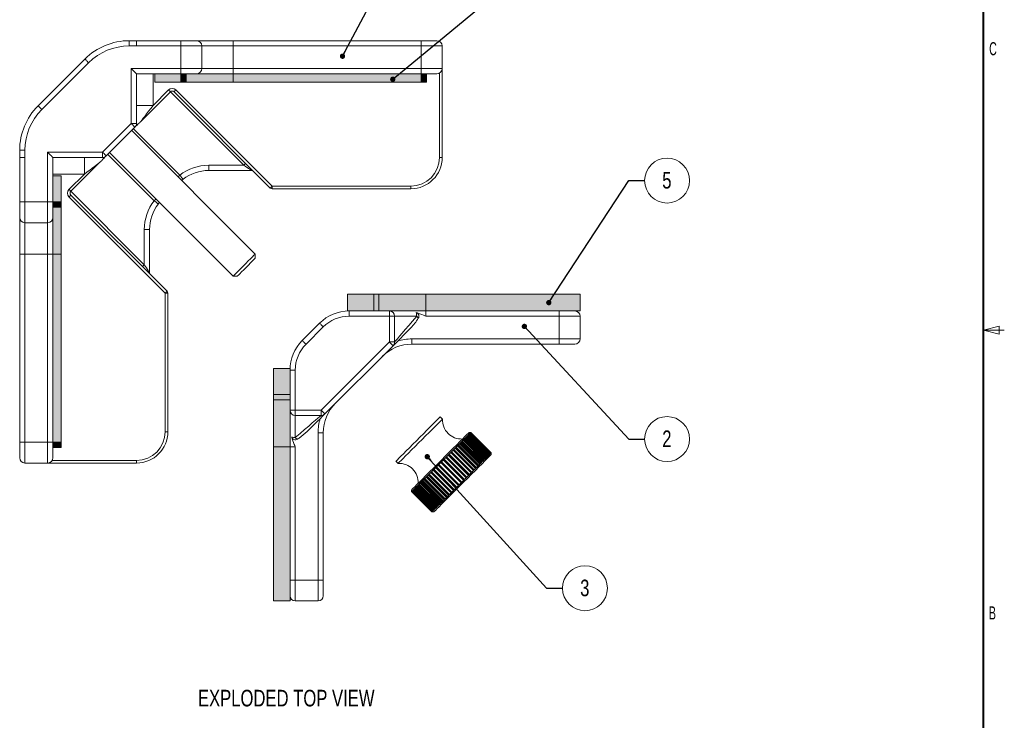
# Model space of a CAD drawing. Header units: millimetres. Extents: x 9 to 550, y 15 to 417.
# Tile 8 of 11: x 362 to 550, y 141 to 275. Entities that reach past the tile are written whole.
import ezdxf

# ---------------------------------------------------------------- set-up
doc = ezdxf.new("R2010")
doc.units = ezdxf.units.MM
doc.styles.add('SLDTEXTSTYLE0', font='TXT', dxfattribs={"width": 0.75})
doc.styles.add('SLDTEXTSTYLE1', font='TXT', dxfattribs={"width": 0.605})
doc.dimstyles.new('SLDDIMSTYLE1', dxfattribs={"dimtxt": 0.18, "dimasz": 1.016, "dimexe": 0, "dimexo": 0.0625, "dimgap": 0, "dimtad": 0, "dimtih": 1, "dimtoh": 1, "dimdec": 0, "dimrnd": 1e-09, "dimzin": 0, "dimdsep": 46, "dimtxsty": 'Standard', "dimblk1": 'DOT', "dimblk2": 'DOT', "dimsah": 1, "dimcen": 0.09, "dimadec": 0, "dimazin": 0, "dimtfac": 1.016, "dimtdec": 0, "dimtofl": 0, "dimtmove": 0, "dimatfit": 3, "dimldrblk": 'DOT', "dimfxl": 1, "dimfrac": 2, "dimtolj": 1, "dimtzin": 0, "dimarcsym": 0})

# ---------------------------------------------------------------- blocks, each defined once
blk = doc.blocks.new('SW_NOTE_5')
at = {"color": 0, "linetype": 'Continuous', "lineweight": 0}
blk.add_circle((4.3, 0), 4.3, dxfattribs=at)
at = {"color": 0, "linetype": 'Continuous', "lineweight": 0, "insert": (4.26, 1.64), "char_height": 3.17, "attachment_point": 2, "style": 'SLDTEXTSTYLE0'}
blk.add_mtext('2', dxfattribs=at)
blk = doc.blocks.new('_DOT')
at = {"color": 0, "linetype": 'ByBlock', "lineweight": -2}
blk.add_line((-0.5, 0), (-1, 0), dxfattribs=at)
at = {"color": 0, "linetype": 'ByBlock', "const_width": 0.5}
blk.add_lwpolyline([(-0.25, 0, 1), (0.25, 0, 1)], format="xyb", close=True, dxfattribs=at)
blk = doc.blocks.new('SW_NOTE_6')
at = {"color": 0, "linetype": 'Continuous', "lineweight": 0}
blk.add_circle((4.3, 0), 4.3, dxfattribs=at)
at = {"color": 0, "linetype": 'Continuous', "lineweight": 0, "insert": (4.26, 1.64), "char_height": 3.17, "attachment_point": 2, "style": 'SLDTEXTSTYLE0'}
blk.add_mtext('5', dxfattribs=at)
blk = doc.blocks.new('SW_NOTE_7')
at = {"color": 0, "linetype": 'Continuous', "lineweight": 0}
blk.add_circle((4.3, 0), 4.3, dxfattribs=at)
at = {"color": 0, "linetype": 'Continuous', "lineweight": 0, "insert": (4.26, 1.64), "char_height": 3.17, "attachment_point": 2, "style": 'SLDTEXTSTYLE0'}
blk.add_mtext('3', dxfattribs=at)

msp = doc.modelspace()

# ---------------------------------------------------------------- hatches: boundary and pattern name
at = {"linetype": 'Continuous'}
for points in [[(392.529, 263.381), (392.529, 264.956), (387.529, 264.956), (387.529, 263.381)], [(393.529, 263.381), (393.529, 264.956), (392.529, 264.956), (392.529, 263.381)], [(402.529, 263.381), (402.529, 264.956), (393.529, 264.956), (393.529, 263.381)], [(438.529, 263.381), (438.529, 264.956), (402.529, 264.956), (402.529, 263.381)], [(439.529, 263.381), (439.529, 264.956), (438.529, 264.956), (438.529, 263.381)], [(368.029, 240.456), (369.604, 240.456), (369.604, 245.456), (368.029, 245.456)], [(368.029, 239.456), (369.604, 239.456), (369.604, 240.456), (368.029, 240.456)], [(368.029, 230.456), (369.604, 230.456), (369.604, 239.456), (368.029, 239.456)], [(368.029, 194.456), (369.604, 194.456), (369.604, 230.456), (368.029, 230.456)], [(429.419, 219.567), (429.419, 222.767), (424.419, 222.767), (424.419, 219.567)], [(430.419, 219.567), (430.419, 222.767), (429.419, 222.767), (429.419, 219.567)], [(439.419, 219.567), (439.419, 222.767), (430.419, 222.767), (430.419, 219.567)], [(439.419, 219.567), (468.919, 219.567), (468.919, 222.767), (439.419, 222.767)], [(410.218, 203.567), (413.419, 203.567), (413.419, 208.567), (410.218, 208.567)], [(410.218, 202.567), (413.419, 202.567), (413.419, 203.567), (410.218, 203.567)], [(410.218, 193.567), (413.419, 193.567), (413.419, 202.567), (410.218, 202.567)], [(368.029, 193.456), (369.604, 193.456), (369.604, 194.456), (368.029, 194.456)], [(410.218, 193.567), (410.218, 164.067), (413.419, 164.067), (413.419, 193.567)]]:
    msp.add_hatch(color=7, dxfattribs=at).paths.add_polyline_path(points, flags=0)

# ---------------------------------------------------------------- linework, layer by layer
at = {"color": 7, "linetype": 'Continuous', "lineweight": 40}
msp.add_line((546.1, 19.05), (546.1, 412.75), dxfattribs=at)
at = {"color": 7, "linetype": 'Continuous', "lineweight": 0}
for p, q in [((382.65, 271.306), (382.65, 270.306)), ((382.65, 271.306), (384.029, 271.306)), ((384.029, 270.306), (382.65, 270.306)), ((384.029, 271.306), (392.529, 271.306)), ((384.029, 270.306), (384.029, 271.306)), ((392.529, 270.306), (384.029, 270.306)), ((392.529, 271.306), (395.529, 271.306)), ((392.529, 271.306), (392.529, 270.306)), ((396.529, 270.306), (392.529, 270.306)), ((392.529, 265.956), (392.529, 270.306)), ((395.529, 271.306), (402.529, 271.306)), ((396.529, 270.306), (396.529, 265.956)), ((402.529, 270.306), (396.529, 270.306)), ((402.529, 271.306), (402.529, 270.306)), ((402.529, 271.306), (438.529, 271.306)), ((402.529, 270.306), (402.529, 265.956)), ((438.529, 270.306), (402.529, 270.306)), ((438.529, 271.306), (438.529, 270.306)), ((438.529, 271.306), (441.529, 271.306)), ((442.529, 270.306), (438.529, 270.306)), ((438.529, 265.956), (438.529, 270.306)), ((442.529, 270.306), (442.529, 265.956)), ((365.194, 258.821), (374.165, 267.792)), ((374.872, 267.084), (365.901, 258.114)), ((383.029, 265.956), (392.529, 265.956)), ((383.029, 255.443), (383.029, 265.956)), ((392.529, 265.956), (396.529, 265.956)), ((392.529, 265.956), (392.529, 264.956)), ((396.529, 265.956), (402.529, 265.956)), ((402.529, 265.956), (402.529, 264.956)), ((402.529, 265.956), (438.529, 265.956)), ((438.529, 265.956), (442.529, 265.956)), ((438.529, 265.956), (438.529, 264.956)), ((442.529, 265.956), (442.529, 248.956)), ((392.529, 264.956), (384.029, 264.956)), ((384.029, 264.956), (384.029, 255.443)), ((387.204, 264.956), (387.204, 258.911)), ((387.529, 263.381), (387.529, 264.956)), ((392.529, 263.381), (392.529, 264.956)), ((395.529, 264.956), (392.529, 264.956)), ((393.529, 263.381), (393.529, 264.956)), ((402.529, 264.956), (395.529, 264.956)), ((402.529, 263.381), (402.529, 264.956)), ((438.529, 264.956), (402.529, 264.956)), ((438.529, 263.381), (438.529, 264.956)), ((441.529, 264.956), (438.529, 264.956)), ((439.529, 263.381), (439.529, 264.956)), ((442.029, 248.956), (442.029, 265.09)), ((392.529, 263.381), (387.529, 263.381)), ((393.529, 263.381), (392.529, 263.381)), ((402.529, 263.381), (393.529, 263.381)), ((438.529, 263.381), (402.529, 263.381)), ((439.529, 263.381), (438.529, 263.381)), ((390.518, 261.517), (384.959, 255.959)), ((387.204, 258.911), (390.164, 261.871)), ((404.579, 247.456), (390.518, 261.517)), ((409.639, 243.103), (391.225, 261.517)), ((391.578, 261.871), (409.993, 243.456)), ((387.204, 258.911), (384.029, 258.911)), ((377.543, 249.956), (383.029, 255.443)), ((383.736, 254.736), (378.25, 249.249)), ((384.029, 255.443), (383.029, 255.443)), ((384.029, 255.029), (384.029, 255.443)), ((406.759, 230.469), (383.114, 254.114)), ((361.679, 250.336), (362.679, 250.336)), ((361.679, 248.956), (361.679, 250.336)), ((361.679, 248.956), (361.679, 240.456)), ((361.679, 248.956), (362.679, 248.956)), ((362.679, 250.336), (362.679, 248.956)), ((362.679, 240.456), (362.679, 248.956)), ((367.029, 249.956), (377.543, 249.956)), ((367.029, 249.956), (367.029, 240.456)), ((377.543, 248.956), (368.029, 248.956)), ((368.029, 240.456), (368.029, 248.956)), ((374.075, 248.956), (374.075, 245.781)), ((377.543, 249.956), (377.543, 248.956)), ((377.543, 248.956), (377.957, 248.956)), ((378.872, 249.871), (402.517, 226.226)), ((442.029, 248.956), (442.529, 248.956)), ((377.027, 248.026), (371.468, 242.468)), ((397.843, 247.456), (404.579, 247.456)), ((397.843, 246.456), (397.843, 247.456)), ((374.075, 245.781), (368.029, 245.781)), ((368.029, 245.456), (369.604, 245.456)), ((369.604, 240.456), (369.604, 245.456)), ((371.115, 242.821), (374.075, 245.781)), ((406.286, 246.456), (397.843, 246.456)), ((409.993, 243.456), (436.529, 243.456)), ((409.993, 243.456), (409.993, 242.956)), ((436.529, 243.456), (436.529, 242.956)), ((389.529, 222.993), (371.115, 241.407)), ((371.468, 242.468), (385.529, 228.407)), ((371.468, 241.761), (389.883, 223.346)), ((436.529, 242.956), (409.993, 242.956)), ((361.679, 240.456), (362.679, 240.456)), ((361.679, 240.456), (361.679, 237.456)), ((367.029, 240.456), (362.679, 240.456)), ((362.679, 236.456), (362.679, 240.456)), ((367.029, 240.456), (368.029, 240.456)), ((367.029, 240.456), (367.029, 236.456)), ((368.029, 240.456), (369.604, 240.456)), ((368.029, 237.456), (368.029, 240.456)), ((368.029, 239.456), (369.604, 239.456)), ((369.604, 239.456), (369.604, 240.456)), ((369.604, 230.456), (369.604, 239.456)), ((361.679, 237.456), (361.679, 230.456)), ((368.029, 230.456), (368.029, 237.456)), ((362.679, 236.456), (367.029, 236.456)), ((362.679, 230.456), (362.679, 236.456)), ((367.029, 236.456), (367.029, 230.456)), ((385.529, 228.407), (385.529, 235.143)), ((386.529, 235.143), (385.529, 235.143)), ((386.529, 235.143), (386.529, 226.7)), ((361.679, 230.456), (362.679, 230.456)), ((361.679, 230.456), (361.679, 194.456)), ((362.679, 230.456), (367.029, 230.456)), ((362.679, 194.456), (362.679, 230.456)), ((367.029, 230.456), (368.029, 230.456)), ((367.029, 230.456), (367.029, 194.456)), ((368.029, 230.456), (369.604, 230.456)), ((368.029, 194.456), (368.029, 230.456)), ((369.604, 194.456), (369.604, 230.456)), ((406.759, 229.676), (406.759, 230.469)), ((402.517, 226.226), (403.535, 227.244)), ((402.517, 226.226), (403.31, 226.226)), ((389.529, 222.993), (389.529, 196.456)), ((390.029, 222.993), (389.529, 222.993)), ((390.029, 196.456), (390.029, 222.993)), ((424.419, 219.567), (424.419, 222.767)), ((429.419, 222.767), (424.419, 222.767)), ((429.419, 219.567), (429.419, 222.767)), ((430.419, 222.767), (429.419, 222.767)), ((430.419, 219.567), (430.419, 222.767)), ((439.419, 222.767), (430.419, 222.767)), ((439.419, 219.567), (439.419, 222.767)), ((468.919, 222.767), (439.419, 222.767)), ((468.919, 222.767), (468.919, 219.567)), ((424.732, 219.567), (424.419, 219.567)), ((424.732, 219.567), (432.419, 219.567)), ((424.732, 219.567), (424.732, 218.567)), ((432.419, 219.567), (432.419, 218.567)), ((432.419, 219.567), (439.419, 219.567)), ((439.419, 218.567), (439.419, 219.567)), ((439.419, 219.567), (464.919, 219.567)), ((464.919, 218.567), (464.919, 219.567)), ((464.919, 219.567), (467.747, 219.567)), ((468.919, 219.567), (467.747, 219.567)), ((415.762, 213.91), (419.076, 217.224)), ((432.419, 218.567), (424.732, 218.567)), ((433.419, 218.567), (432.419, 218.567)), ((432.419, 213.631), (432.419, 218.567)), ((433.419, 218.567), (433.419, 213.631)), ((437.649, 218.567), (433.419, 218.567)), ((464.919, 218.567), (439.419, 218.567)), ((468.919, 218.567), (464.919, 218.567)), ((464.919, 214.217), (464.919, 218.567)), ((468.919, 218.567), (468.919, 214.217)), ((419.783, 216.517), (416.469, 213.203)), ((436.52, 216.318), (433.126, 212.924)), ((546.1, 215.9), (549.1, 216.65)), ((546.1, 215.9), (549.1, 215.15)), ((546.1, 215.9), (550.1, 215.9)), ((549.1, 215.15), (549.1, 216.65)), ((419.355, 200.567), (432.419, 213.631)), ((433.126, 212.924), (420.062, 199.86)), ((432.419, 213.631), (433.419, 213.631)), ((436.732, 214.217), (436.732, 213.217)), ((436.732, 214.217), (464.919, 214.217)), ((464.919, 213.217), (436.732, 213.217)), ((464.919, 214.217), (468.919, 214.217)), ((464.919, 214.217), (464.919, 213.217)), ((467.919, 213.217), (464.919, 213.217)), ((410.218, 203.567), (410.218, 208.567)), ((410.218, 208.567), (413.419, 208.567)), ((413.419, 208.253), (413.419, 208.567)), ((414.419, 208.253), (413.419, 208.253)), ((413.419, 200.567), (413.419, 208.253)), ((414.419, 208.253), (414.419, 200.567)), ((410.218, 203.567), (413.419, 203.567)), ((410.218, 202.567), (410.218, 203.567)), ((410.218, 202.567), (413.419, 202.567)), ((410.218, 193.567), (410.218, 202.567)), ((413.419, 193.567), (413.419, 200.567)), ((414.419, 200.567), (413.419, 200.567)), ((413.419, 193.567), (413.419, 200.567)), ((414.419, 200.567), (419.355, 200.567)), ((414.419, 200.567), (414.419, 199.567)), ((419.355, 199.567), (419.355, 200.567)), ((419.355, 199.567), (414.419, 199.567)), ((414.419, 199.567), (414.419, 195.336)), ((442.592, 198.879), (442.167, 199.303)), ((389.529, 196.456), (390.029, 196.456)), ((418.769, 196.253), (419.769, 196.253)), ((418.769, 168.067), (418.769, 196.253)), ((419.769, 196.253), (419.769, 168.067)), ((447.677, 195.974), (447.631, 195.928)), ((448.001, 196.298), (447.648, 196.298)), ((447.786, 196.083), (447.677, 195.974)), ((447.677, 195.974), (451.566, 192.085)), ((447.821, 196.118), (447.786, 196.083)), ((451.675, 192.194), (447.786, 196.083)), ((447.821, 196.118), (451.71, 192.229)), ((447.924, 196.221), (447.9, 196.197)), ((451.789, 192.308), (447.9, 196.197)), ((447.924, 196.221), (451.813, 192.332)), ((447.984, 196.281), (447.972, 196.269)), ((451.861, 192.38), (447.972, 196.269)), ((448, 196.298), (447.984, 196.281)), ((447.984, 196.281), (451.873, 192.392)), ((448, 196.298), (448.001, 196.298)), ((451.89, 192.409), (448, 196.298)), ((451.89, 192.409), (448.001, 196.298)), ((361.679, 194.456), (362.679, 194.456)), ((361.679, 194.456), (361.679, 191.456)), ((367.029, 194.456), (362.679, 194.456)), ((362.679, 190.456), (362.679, 194.456)), ((367.029, 194.456), (368.029, 194.456)), ((367.029, 194.456), (367.029, 190.456)), ((368.029, 194.456), (369.604, 194.456)), ((368.029, 191.456), (368.029, 194.456)), ((369.604, 193.456), (369.604, 194.456)), ((445.916, 194.213), (445.63, 193.928)), ((445.83, 194.127), (449.719, 190.238)), ((446.019, 194.316), (445.916, 194.213)), ((449.805, 190.324), (445.916, 194.213)), ((446.285, 194.582), (446.019, 194.316)), ((446.019, 194.316), (449.908, 190.427)), ((446.189, 194.487), (450.079, 190.598)), ((446.38, 194.677), (446.285, 194.582)), ((450.174, 190.693), (446.285, 194.582)), ((446.38, 194.677), (450.269, 190.788)), ((446.519, 194.817), (450.409, 190.928)), ((450.513, 191.032), (446.623, 194.921)), ((446.93, 195.227), (446.71, 195.007)), ((446.71, 195.007), (450.599, 191.118)), ((446.818, 195.115), (450.707, 191.226)), ((447.007, 195.304), (446.93, 195.227)), ((450.819, 191.338), (446.93, 195.227)), ((447.201, 195.498), (447.007, 195.304)), ((447.007, 195.304), (450.896, 191.415)), ((447.082, 195.379), (450.971, 191.49)), ((447.268, 195.566), (447.201, 195.498)), ((451.09, 191.609), (447.201, 195.498)), ((447.435, 195.732), (447.268, 195.566)), ((447.268, 195.566), (451.158, 191.676)), ((447.31, 195.607), (451.199, 191.718)), ((447.492, 195.79), (447.435, 195.732)), ((451.324, 191.843), (447.435, 195.732)), ((447.492, 195.79), (451.381, 191.9)), ((447.5, 195.797), (451.389, 191.908)), ((451.52, 192.039), (447.631, 195.928)), ((368.029, 193.456), (369.604, 193.456)), ((410.218, 193.567), (413.419, 193.567)), ((410.218, 164.067), (410.218, 193.567)), ((414.419, 193.567), (413.419, 193.567)), ((413.419, 168.067), (413.419, 193.567)), ((414.419, 193.567), (414.419, 168.067)), ((444.158, 192.455), (448.047, 188.566)), ((448.089, 188.608), (444.2, 192.497)), ((444.327, 192.624), (448.216, 188.735)), ((444.605, 192.902), (448.494, 189.013)), ((448.548, 189.067), (444.659, 192.956)), ((444.781, 193.078), (448.67, 189.189)), ((445.035, 193.332), (448.924, 189.443)), ((445.217, 193.514), (445.1, 193.397)), ((448.989, 189.508), (445.1, 193.397)), ((445.52, 193.817), (445.217, 193.514)), ((445.217, 193.514), (449.106, 189.625)), ((445.444, 193.742), (449.334, 189.853)), ((445.63, 193.928), (445.52, 193.817)), ((449.409, 189.928), (445.52, 193.817)), ((445.63, 193.928), (449.519, 190.038)), ((451.566, 192.085), (451.675, 192.194)), ((451.675, 192.194), (451.71, 192.229)), ((451.71, 192.229), (451.789, 192.308)), ((451.789, 192.308), (451.813, 192.332)), ((451.813, 192.332), (451.861, 192.38)), ((451.89, 192.056), (451.89, 192.409)), ((451.89, 192.409), (451.89, 192.409)), ((362.679, 190.456), (367.029, 190.456)), ((367.029, 190.456), (384.029, 190.456)), ((384.029, 190.956), (367.895, 190.956)), ((384.029, 190.956), (384.029, 190.456)), ((433.686, 190.822), (433.682, 190.818)), ((433.682, 190.818), (434.106, 190.394)), ((434.11, 190.397), (434.106, 190.394)), ((446.15, 186.669), (442.261, 190.558)), ((442.395, 190.692), (446.284, 186.803)), ((442.748, 191.045), (446.637, 187.156)), ((446.643, 187.162), (442.754, 191.051)), ((442.888, 191.185), (446.777, 187.296)), ((443.226, 191.523), (447.115, 187.634)), ((447.133, 187.652), (443.244, 191.541)), ((443.377, 191.674), (447.266, 187.785)), ((443.697, 191.994), (447.586, 188.105)), ((447.617, 188.136), (443.728, 192.025)), ((443.857, 192.155), (447.746, 188.265)), ((450.896, 191.415), (451.09, 191.609)), ((451.09, 191.609), (451.158, 191.676)), ((451.158, 191.676), (451.324, 191.843)), ((451.381, 191.9), (451.52, 192.039)), ((451.52, 192.039), (451.566, 192.085)), ((444.22, 184.739), (440.331, 188.628)), ((440.457, 188.755), (444.346, 184.865)), ((444.389, 184.908), (440.5, 188.797)), ((444.689, 185.208), (440.8, 189.097)), ((440.929, 189.226), (444.818, 185.337)), ((444.849, 185.368), (440.96, 189.257)), ((445.169, 185.688), (441.28, 189.577)), ((441.412, 189.709), (445.301, 185.82)), ((445.32, 185.839), (441.431, 189.728)), ((445.657, 186.176), (441.768, 190.065)), ((441.902, 190.199), (445.791, 186.31)), ((445.798, 186.317), (441.908, 190.206)), ((448.548, 189.067), (448.67, 189.189)), ((448.67, 189.189), (448.989, 189.508)), ((448.989, 189.508), (449.106, 189.625)), ((449.106, 189.625), (449.409, 189.928)), ((442.175, 182.694), (438.286, 186.583)), ((438.38, 186.678), (442.269, 182.788)), ((442.365, 182.884), (438.476, 186.773)), ((442.534, 183.053), (438.644, 186.942)), ((438.747, 187.044), (442.636, 183.155)), ((442.723, 183.242), (438.834, 187.131)), ((442.921, 183.44), (439.032, 187.329)), ((439.141, 187.439), (443.03, 183.549)), ((443.107, 183.626), (439.218, 187.515)), ((443.333, 183.852), (439.444, 187.741)), ((439.56, 187.857), (443.449, 183.968)), ((443.515, 184.034), (439.626, 187.923)), ((443.767, 184.286), (439.878, 188.175)), ((440, 188.297), (443.889, 184.408)), ((443.943, 184.462), (440.054, 188.351)), ((446.15, 186.669), (446.284, 186.803)), ((446.284, 186.803), (446.643, 187.162)), ((447.133, 187.652), (447.266, 187.785)), ((447.266, 187.785), (447.617, 188.136)), ((447.617, 188.136), (447.746, 188.265)), ((436.687, 185.338), (436.687, 184.985)), ((436.687, 184.985), (440.576, 181.095)), ((436.688, 184.985), (440.577, 181.096)), ((440.591, 181.11), (436.702, 184.999)), ((436.714, 185.011), (440.603, 181.122)), ((440.648, 181.167), (436.759, 185.057)), ((436.782, 185.08), (440.671, 181.19)), ((440.748, 181.267), (436.859, 185.156)), ((436.893, 185.191), (440.783, 181.302)), ((440.89, 181.409), (437.001, 185.298)), ((437.046, 185.343), (440.935, 181.454)), ((441.066, 181.585), (437.177, 185.474)), ((441.072, 181.591), (437.183, 185.48)), ((437.239, 185.536), (441.128, 181.647)), ((441.254, 181.773), (437.365, 185.662)), ((441.293, 181.812), (437.404, 185.701)), ((437.471, 185.768), (441.36, 181.879)), ((441.479, 181.998), (437.59, 185.888)), ((441.552, 182.071), (437.663, 185.96)), ((437.74, 186.037), (441.629, 182.148)), ((441.741, 182.26), (437.852, 186.149)), ((441.847, 182.366), (437.958, 186.255)), ((438.044, 186.341), (441.933, 182.452)), ((442.037, 182.556), (438.148, 186.445)), ((440.576, 181.095), (440.93, 181.095)), ((414.419, 168.067), (413.419, 168.067)), ((413.419, 165.238), (413.419, 168.067)), ((418.769, 168.067), (414.419, 168.067)), ((414.419, 168.067), (414.419, 164.067)), ((418.769, 168.067), (419.769, 168.067)), ((418.769, 164.067), (418.769, 168.067)), ((419.769, 168.067), (419.769, 165.067)), ((410.218, 164.067), (413.419, 164.067)), ((413.419, 164.067), (413.419, 165.238)), ((414.419, 164.067), (418.769, 164.067))]:
    msp.add_line(p, q, dxfattribs=at)
at = {"color": 8, "linetype": 'Continuous', "lineweight": 0}
for p, q in [((383.443, 254.442), (392.321, 245.563)), ((387.422, 240.664), (378.544, 249.543))]:
    msp.add_line(p, q, dxfattribs=at)
at = {"color": 7, "linetype": 'Continuous', "lineweight": 0, "flags": 128}
for points in [[(374.165, 267.792), (374.178, 267.778), (374.218, 267.738), (374.284, 267.672), (374.372, 267.584), (374.479, 267.477), (374.601, 267.355), (374.734, 267.222), (374.872, 267.084)], [(383.029, 265.956), (383.203, 265.783), (383.371, 265.614), (383.529, 265.456), (383.672, 265.313), (383.795, 265.19), (383.895, 265.09), (383.969, 265.017), (384.014, 264.971), (384.029, 264.956)], [(390.164, 261.871), (390.233, 261.802), (390.3, 261.736), (390.361, 261.674), (390.414, 261.621), (390.458, 261.577), (390.491, 261.544), (390.511, 261.524), (390.518, 261.517)], [(391.225, 261.517), (391.232, 261.524), (391.252, 261.544), (391.284, 261.577), (391.328, 261.621), (391.382, 261.674), (391.443, 261.736), (391.509, 261.802), (391.578, 261.871)], [(365.194, 258.821), (365.208, 258.807), (365.248, 258.767), (365.313, 258.702), (365.401, 258.614), (365.508, 258.507), (365.631, 258.384), (365.763, 258.252), (365.901, 258.114)], [(387.204, 258.911), (386.766, 258.335), (386.345, 257.781), (385.957, 257.271), (385.617, 256.823), (385.338, 256.456), (385.13, 256.183), (385.002, 256.015), (384.959, 255.959)], [(383.029, 255.443), (383.167, 255.305), (383.3, 255.172), (383.422, 255.05), (383.529, 254.943), (383.617, 254.855), (383.683, 254.79), (383.723, 254.75), (383.736, 254.736)], [(368.029, 248.956), (368.01, 248.975), (367.953, 249.032), (367.861, 249.125), (367.736, 249.249), (367.585, 249.401), (367.412, 249.574), (367.224, 249.761), (367.029, 249.956)], [(377.543, 249.956), (377.68, 249.818), (377.813, 249.686), (377.935, 249.563), (378.043, 249.456), (378.13, 249.368), (378.196, 249.303), (378.236, 249.263), (378.25, 249.249)], [(377.027, 248.026), (376.982, 247.992), (376.849, 247.891), (376.631, 247.726), (376.336, 247.501), (375.972, 247.224), (375.551, 246.904), (375.084, 246.549), (374.587, 246.171), (374.075, 245.781)], [(404.932, 247.81), (404.926, 247.803), (404.905, 247.783), (404.873, 247.75), (404.829, 247.706), (404.775, 247.653), (404.714, 247.592), (404.648, 247.525), (404.579, 247.456)], [(405.697, 246.711), (405.463, 246.866), (405.191, 247.048), (404.892, 247.248), (404.579, 247.456)], [(392.935, 244.774), (392.923, 244.789), (392.888, 244.834), (392.831, 244.907), (392.755, 245.005), (392.662, 245.125), (392.556, 245.261), (392.441, 245.409), (392.321, 245.563)], [(409.993, 243.456), (409.924, 243.387), (409.858, 243.321), (409.797, 243.26), (409.743, 243.206), (409.699, 243.162), (409.666, 243.13), (409.646, 243.109), (409.639, 243.103)], [(371.115, 242.821), (371.184, 242.752), (371.25, 242.686), (371.311, 242.625), (371.365, 242.571), (371.409, 242.527), (371.441, 242.495), (371.462, 242.475), (371.468, 242.468)], [(371.115, 241.407), (371.184, 241.476), (371.25, 241.542), (371.311, 241.604), (371.365, 241.657), (371.409, 241.701), (371.441, 241.734), (371.462, 241.754), (371.468, 241.761)], [(388.212, 240.051), (388.197, 240.063), (388.152, 240.097), (388.079, 240.154), (387.981, 240.23), (387.861, 240.323), (387.724, 240.43), (387.576, 240.545), (387.422, 240.664)], [(403.535, 227.244), (403.982, 227.692), (404.465, 228.175), (404.957, 228.667), (405.432, 229.142), (405.865, 229.574), (406.231, 229.94), (406.511, 230.221), (406.69, 230.4), (406.759, 230.468), (406.759, 230.469)], [(385.176, 228.053), (385.183, 228.06), (385.203, 228.08), (385.235, 228.113), (385.279, 228.157), (385.333, 228.21), (385.394, 228.271), (385.46, 228.338), (385.529, 228.407)], [(385.529, 228.407), (385.738, 228.094), (385.938, 227.794), (386.119, 227.522), (386.275, 227.289)], [(404.138, 227.054), (404.55, 227.466), (404.994, 227.911), (405.442, 228.358), (405.862, 228.778), (406.225, 229.142), (406.508, 229.424), (406.69, 229.606), (406.759, 229.675), (406.759, 229.676)], [(403.31, 226.226), (403.359, 226.275), (403.521, 226.438), (403.787, 226.703), (404.138, 227.054)], [(389.529, 222.993), (389.598, 223.062), (389.665, 223.128), (389.726, 223.189), (389.779, 223.243), (389.823, 223.287), (389.856, 223.319), (389.876, 223.339), (389.883, 223.346)], [(419.076, 217.224), (419.089, 217.21), (419.129, 217.17), (419.195, 217.105), (419.283, 217.017), (419.39, 216.909), (419.512, 216.787), (419.645, 216.655), (419.783, 216.517)], [(433.419, 213.631), (433.478, 213.701), (433.657, 213.909), (433.95, 214.25), (434.351, 214.719), (434.854, 215.306), (435.448, 215.999), (436.121, 216.784), (436.86, 217.646), (437.649, 218.567)], [(416.469, 213.203), (416.331, 213.341), (416.198, 213.473), (416.076, 213.596), (415.969, 213.703), (415.881, 213.791), (415.816, 213.856), (415.775, 213.896), (415.762, 213.91)], [(433.126, 212.924), (433.112, 212.938), (433.072, 212.978), (433.007, 213.043), (432.919, 213.131), (432.812, 213.238), (432.689, 213.36), (432.557, 213.493), (432.419, 213.631)], [(420.062, 199.86), (420.004, 199.802), (419.831, 199.629), (419.546, 199.344), (419.154, 198.952), (418.661, 198.459), (418.076, 197.874), (417.407, 197.206), (416.667, 196.465)], [(419.355, 200.567), (419.492, 200.429), (419.625, 200.296), (419.747, 200.174), (419.855, 200.067), (419.942, 199.979), (420.008, 199.914), (420.048, 199.873), (420.062, 199.86)], [(414.419, 195.336), (415.34, 196.126), (416.202, 196.864), (416.987, 197.537), (417.68, 198.131), (418.266, 198.634), (418.735, 199.036), (419.077, 199.329), (419.285, 199.507), (419.355, 199.567)], [(442.167, 199.303), (442.164, 199.3), (442.082, 199.218), (441.892, 199.028), (441.6, 198.736), (441.212, 198.348), (440.74, 197.876), (440.194, 197.33), (439.59, 196.726), (438.942, 196.078), (438.268, 195.404), (437.585, 194.721), (436.911, 194.047), (436.264, 193.4), (435.659, 192.795), (435.113, 192.249), (434.64, 191.776), (434.252, 191.388), (433.959, 191.095), (433.768, 190.904), (433.686, 190.822)], [(442.592, 198.879), (442.588, 198.876), (442.506, 198.794), (442.317, 198.604), (442.024, 198.312), (441.637, 197.924), (441.164, 197.451), (440.618, 196.906), (440.014, 196.301), (439.366, 195.654), (438.692, 194.98), (438.01, 194.297), (437.336, 193.623), (436.688, 192.975), (436.083, 192.371), (435.537, 191.825), (435.064, 191.351), (434.676, 190.963), (434.383, 190.67), (434.193, 190.48), (434.11, 190.397)], [(436.687, 185.338), (436.692, 185.343), (436.779, 185.43), (436.977, 185.627), (437.279, 185.93), (437.682, 186.333), (438.176, 186.826), (438.75, 187.401), (439.395, 188.046), (440.096, 188.747), (440.839, 189.49), (441.609, 190.26), (442.391, 191.041), (443.168, 191.818), (443.924, 192.575), (444.645, 193.296), (445.316, 193.966), (445.922, 194.573), (446.452, 195.102), (446.894, 195.545), (447.241, 195.892), (447.484, 196.135), (447.619, 196.27), (447.648, 196.298)], [(447.9, 196.197), (447.891, 196.189), (447.882, 196.18), (447.873, 196.17), (447.863, 196.161), (447.853, 196.151), (447.843, 196.14), (447.832, 196.129), (447.821, 196.118)], [(447.972, 196.269), (447.967, 196.264), (447.962, 196.259), (447.956, 196.253), (447.951, 196.248), (447.944, 196.242), (447.938, 196.235), (447.931, 196.228), (447.924, 196.221)], [(446.623, 194.921), (446.594, 194.891), (446.564, 194.861), (446.534, 194.831), (446.504, 194.801), (446.473, 194.77), (446.442, 194.74), (446.411, 194.709), (446.38, 194.677)], [(446.71, 195.007), (446.699, 194.997), (446.689, 194.986), (446.678, 194.975), (446.667, 194.964), (446.656, 194.953), (446.645, 194.943), (446.634, 194.932), (446.623, 194.921)], [(447.631, 195.928), (447.615, 195.912), (447.598, 195.895), (447.581, 195.878), (447.564, 195.861), (447.547, 195.844), (447.529, 195.826), (447.511, 195.808), (447.492, 195.79)], [(444.2, 192.497), (444.158, 192.455), (444.115, 192.412), (444.073, 192.37), (444.03, 192.327), (443.987, 192.284), (443.944, 192.241), (443.901, 192.198), (443.857, 192.155)], [(444.327, 192.624), (444.311, 192.608), (444.295, 192.592), (444.279, 192.577), (444.264, 192.561), (444.248, 192.545), (444.232, 192.529), (444.216, 192.513), (444.2, 192.497)], [(444.659, 192.956), (444.618, 192.915), (444.577, 192.874), (444.535, 192.833), (444.494, 192.791), (444.452, 192.749), (444.411, 192.708), (444.369, 192.666), (444.327, 192.624)], [(444.781, 193.078), (444.766, 193.063), (444.751, 193.048), (444.735, 193.033), (444.72, 193.017), (444.705, 193.002), (444.69, 192.987), (444.674, 192.971), (444.659, 192.956)], [(445.1, 193.397), (445.061, 193.358), (445.021, 193.318), (444.982, 193.279), (444.942, 193.239), (444.902, 193.199), (444.862, 193.159), (444.821, 193.119), (444.781, 193.078)], [(451.861, 192.38), (451.862, 192.381), (451.864, 192.383), (451.866, 192.385), (451.867, 192.386), (451.869, 192.388), (451.87, 192.389), (451.871, 192.39), (451.873, 192.392)], [(451.873, 192.392), (451.876, 192.395), (451.879, 192.398), (451.882, 192.401), (451.884, 192.403), (451.886, 192.405), (451.887, 192.406), (451.889, 192.408), (451.89, 192.409)], [(451.89, 192.056), (451.862, 192.027), (451.727, 191.892), (451.484, 191.649), (451.137, 191.303), (450.694, 190.86), (450.165, 190.33), (449.558, 189.724), (448.888, 189.053), (448.167, 188.332), (447.41, 187.576), (446.633, 186.799), (445.852, 186.017), (445.082, 185.247), (444.339, 184.504), (443.638, 183.803), (442.993, 183.159), (442.418, 182.584), (441.924, 182.09), (441.522, 181.688), (441.219, 181.385), (441.022, 181.187), (440.935, 181.1), (440.93, 181.095)], [(442.261, 190.558), (442.216, 190.513), (442.171, 190.468), (442.126, 190.423), (442.081, 190.378), (442.036, 190.333), (441.991, 190.289), (441.947, 190.244), (441.902, 190.199)], [(442.395, 190.692), (442.378, 190.675), (442.362, 190.659), (442.345, 190.642), (442.328, 190.625), (442.311, 190.608), (442.294, 190.591), (442.278, 190.575), (442.261, 190.558)], [(442.754, 191.051), (442.709, 191.006), (442.664, 190.962), (442.62, 190.917), (442.575, 190.872), (442.53, 190.827), (442.485, 190.782), (442.44, 190.737), (442.395, 190.692)], [(442.888, 191.185), (442.871, 191.168), (442.854, 191.152), (442.838, 191.135), (442.821, 191.118), (442.804, 191.101), (442.788, 191.085), (442.771, 191.068), (442.754, 191.051)], [(443.244, 191.541), (443.2, 191.497), (443.155, 191.453), (443.111, 191.408), (443.066, 191.364), (443.022, 191.319), (442.977, 191.274), (442.933, 191.23), (442.888, 191.185)], [(443.377, 191.674), (443.36, 191.657), (443.344, 191.641), (443.327, 191.624), (443.31, 191.608), (443.294, 191.591), (443.277, 191.574), (443.261, 191.558), (443.244, 191.541)], [(443.728, 192.025), (443.684, 191.981), (443.64, 191.937), (443.596, 191.894), (443.553, 191.85), (443.509, 191.806), (443.465, 191.762), (443.421, 191.718), (443.377, 191.674)], [(443.857, 192.155), (443.841, 192.138), (443.825, 192.122), (443.809, 192.106), (443.793, 192.09), (443.776, 192.073), (443.76, 192.057), (443.744, 192.041), (443.728, 192.025)], [(449.519, 190.038), (449.556, 190.075), (449.592, 190.111), (449.628, 190.147), (449.664, 190.183), (449.7, 190.219), (449.735, 190.254), (449.77, 190.289), (449.805, 190.324)], [(449.805, 190.324), (449.818, 190.337), (449.831, 190.35), (449.844, 190.363), (449.857, 190.376), (449.87, 190.389), (449.883, 190.402), (449.895, 190.414), (449.908, 190.427)], [(449.908, 190.427), (449.942, 190.461), (449.976, 190.495), (450.01, 190.529), (450.043, 190.562), (450.076, 190.595), (450.109, 190.628), (450.141, 190.66), (450.174, 190.693)], [(450.174, 190.693), (450.186, 190.705), (450.198, 190.717), (450.21, 190.729), (450.222, 190.741), (450.234, 190.753), (450.246, 190.764), (450.257, 190.776), (450.269, 190.788)], [(450.269, 190.788), (450.3, 190.819), (450.332, 190.851), (450.362, 190.881), (450.393, 190.912), (450.423, 190.942), (450.453, 190.972), (450.483, 191.002), (450.513, 191.032)], [(450.513, 191.032), (450.524, 191.043), (450.534, 191.053), (450.545, 191.064), (450.556, 191.075), (450.567, 191.086), (450.578, 191.097), (450.589, 191.108), (450.599, 191.118)], [(450.599, 191.118), (450.628, 191.147), (450.656, 191.175), (450.684, 191.203), (450.711, 191.23), (450.739, 191.258), (450.766, 191.285), (450.792, 191.311), (450.819, 191.338)], [(450.819, 191.338), (450.829, 191.348), (450.838, 191.357), (450.848, 191.367), (450.858, 191.377), (450.867, 191.386), (450.877, 191.396), (450.887, 191.406), (450.896, 191.415)], [(451.324, 191.843), (451.332, 191.851), (451.339, 191.858), (451.346, 191.865), (451.353, 191.872), (451.36, 191.879), (451.367, 191.886), (451.374, 191.893), (451.381, 191.9)], [(440.331, 188.628), (440.289, 188.586), (440.248, 188.545), (440.206, 188.503), (440.164, 188.462), (440.123, 188.42), (440.082, 188.379), (440.041, 188.338), (440, 188.297)], [(440.457, 188.755), (440.442, 188.739), (440.426, 188.723), (440.41, 188.707), (440.394, 188.691), (440.378, 188.676), (440.363, 188.66), (440.347, 188.644), (440.331, 188.628)], [(440.8, 189.097), (440.756, 189.054), (440.713, 189.011), (440.67, 188.968), (440.628, 188.925), (440.585, 188.882), (440.542, 188.839), (440.5, 188.797), (440.457, 188.755)], [(440.929, 189.226), (440.913, 189.21), (440.897, 189.194), (440.881, 189.178), (440.864, 189.162), (440.848, 189.145), (440.832, 189.129), (440.816, 189.113), (440.8, 189.097)], [(441.28, 189.577), (441.236, 189.533), (441.192, 189.489), (441.148, 189.445), (441.104, 189.401), (441.06, 189.357), (441.016, 189.314), (440.973, 189.27), (440.929, 189.226)], [(441.412, 189.709), (441.395, 189.693), (441.379, 189.676), (441.362, 189.66), (441.346, 189.643), (441.329, 189.626), (441.313, 189.61), (441.296, 189.593), (441.28, 189.577)], [(441.768, 190.065), (441.723, 190.021), (441.679, 189.976), (441.634, 189.931), (441.59, 189.887), (441.545, 189.842), (441.501, 189.798), (441.456, 189.754), (441.412, 189.709)], [(441.902, 190.199), (441.885, 190.182), (441.868, 190.166), (441.852, 190.149), (441.835, 190.132), (441.818, 190.115), (441.801, 190.099), (441.785, 190.082), (441.768, 190.065)], [(447.746, 188.265), (447.79, 188.309), (447.833, 188.352), (447.876, 188.395), (447.919, 188.438), (447.962, 188.481), (448.004, 188.523), (448.047, 188.566), (448.089, 188.608)], [(448.089, 188.608), (448.105, 188.624), (448.121, 188.64), (448.137, 188.656), (448.153, 188.672), (448.169, 188.688), (448.184, 188.703), (448.2, 188.719), (448.216, 188.735)], [(448.216, 188.735), (448.258, 188.777), (448.3, 188.819), (448.341, 188.86), (448.383, 188.902), (448.424, 188.943), (448.466, 188.985), (448.507, 189.026), (448.548, 189.067)], [(449.409, 189.928), (449.423, 189.942), (449.437, 189.956), (449.451, 189.97), (449.465, 189.984), (449.478, 189.997), (449.492, 190.011), (449.506, 190.025), (449.519, 190.038)], [(438.286, 186.583), (438.254, 186.552), (438.224, 186.521), (438.193, 186.49), (438.163, 186.46), (438.132, 186.43), (438.103, 186.4), (438.073, 186.37), (438.044, 186.341)], [(438.38, 186.678), (438.368, 186.666), (438.356, 186.654), (438.345, 186.642), (438.333, 186.63), (438.321, 186.618), (438.309, 186.606), (438.297, 186.594), (438.286, 186.583)], [(438.644, 186.942), (438.611, 186.908), (438.577, 186.874), (438.544, 186.841), (438.51, 186.808), (438.478, 186.775), (438.445, 186.742), (438.413, 186.71), (438.38, 186.678)], [(438.747, 187.044), (438.734, 187.031), (438.721, 187.018), (438.708, 187.006), (438.696, 186.993), (438.683, 186.98), (438.67, 186.967), (438.657, 186.954), (438.644, 186.942)], [(439.032, 187.329), (438.995, 187.292), (438.959, 187.256), (438.923, 187.22), (438.888, 187.185), (438.852, 187.149), (438.817, 187.114), (438.782, 187.079), (438.747, 187.044)], [(439.141, 187.439), (439.128, 187.425), (439.114, 187.411), (439.1, 187.397), (439.086, 187.383), (439.073, 187.37), (439.059, 187.356), (439.045, 187.342), (439.032, 187.329)], [(439.444, 187.741), (439.405, 187.702), (439.367, 187.664), (439.329, 187.626), (439.291, 187.588), (439.253, 187.55), (439.216, 187.513), (439.179, 187.476), (439.141, 187.439)], [(439.56, 187.857), (439.545, 187.843), (439.531, 187.828), (439.516, 187.813), (439.502, 187.799), (439.487, 187.784), (439.473, 187.77), (439.458, 187.755), (439.444, 187.741)], [(439.878, 188.175), (439.838, 188.135), (439.798, 188.095), (439.758, 188.055), (439.718, 188.015), (439.678, 187.975), (439.638, 187.936), (439.599, 187.896), (439.56, 187.857)], [(440, 188.297), (439.984, 188.282), (439.969, 188.266), (439.954, 188.251), (439.939, 188.236), (439.924, 188.221), (439.908, 188.206), (439.893, 188.19), (439.878, 188.175)], [(445.791, 186.31), (445.836, 186.355), (445.881, 186.4), (445.925, 186.444), (445.97, 186.489), (446.015, 186.534), (446.06, 186.579), (446.105, 186.624), (446.15, 186.669)], [(446.643, 187.162), (446.66, 187.179), (446.677, 187.196), (446.693, 187.212), (446.71, 187.229), (446.727, 187.246), (446.744, 187.263), (446.76, 187.279), (446.777, 187.296)], [(446.777, 187.296), (446.822, 187.341), (446.866, 187.385), (446.911, 187.43), (446.955, 187.474), (447, 187.519), (447.044, 187.563), (447.089, 187.608), (447.133, 187.652)], [(436.702, 184.999), (436.699, 184.996), (436.696, 184.994), (436.694, 184.991), (436.692, 184.989), (436.69, 184.988), (436.689, 184.986), (436.688, 184.985), (436.688, 184.985)], [(436.714, 185.011), (436.712, 185.009), (436.71, 185.008), (436.709, 185.006), (436.707, 185.005), (436.706, 185.003), (436.705, 185.002), (436.703, 185.001), (436.702, 184.999)], [(436.759, 185.057), (436.752, 185.05), (436.746, 185.043), (436.74, 185.037), (436.734, 185.031), (436.728, 185.025), (436.723, 185.02), (436.718, 185.015), (436.714, 185.011)], [(436.782, 185.08), (436.779, 185.076), (436.776, 185.073), (436.773, 185.071), (436.77, 185.068), (436.768, 185.065), (436.765, 185.062), (436.762, 185.059), (436.759, 185.057)], [(436.859, 185.156), (436.848, 185.145), (436.838, 185.135), (436.828, 185.125), (436.818, 185.115), (436.809, 185.106), (436.799, 185.097), (436.791, 185.088), (436.782, 185.08)], [(436.893, 185.191), (436.889, 185.186), (436.885, 185.182), (436.88, 185.177), (436.876, 185.173), (436.872, 185.169), (436.867, 185.165), (436.863, 185.16), (436.859, 185.156)], [(437.001, 185.298), (436.986, 185.283), (436.972, 185.269), (436.958, 185.255), (436.944, 185.241), (436.931, 185.228), (436.918, 185.215), (436.906, 185.203), (436.893, 185.191)], [(437.046, 185.343), (437.04, 185.337), (437.034, 185.332), (437.029, 185.326), (437.023, 185.32), (437.017, 185.314), (437.012, 185.309), (437.006, 185.303), (437.001, 185.298)], [(437.183, 185.48), (437.164, 185.462), (437.147, 185.444), (437.129, 185.426), (437.112, 185.409), (437.095, 185.392), (437.078, 185.375), (437.062, 185.359), (437.046, 185.343)], [(437.239, 185.536), (437.232, 185.529), (437.225, 185.522), (437.218, 185.515), (437.21, 185.508), (437.203, 185.501), (437.196, 185.494), (437.19, 185.487), (437.183, 185.48)], [(437.404, 185.701), (437.382, 185.679), (437.361, 185.658), (437.34, 185.637), (437.319, 185.616), (437.299, 185.596), (437.278, 185.576), (437.259, 185.556), (437.239, 185.536)], [(437.471, 185.768), (437.462, 185.76), (437.454, 185.751), (437.445, 185.743), (437.437, 185.734), (437.429, 185.726), (437.42, 185.718), (437.412, 185.709), (437.404, 185.701)], [(437.663, 185.96), (437.638, 185.935), (437.613, 185.91), (437.589, 185.886), (437.565, 185.862), (437.541, 185.838), (437.517, 185.814), (437.494, 185.791), (437.471, 185.768)], [(437.74, 186.037), (437.73, 186.027), (437.72, 186.017), (437.711, 186.008), (437.701, 185.998), (437.691, 185.989), (437.682, 185.979), (437.672, 185.97), (437.663, 185.96)], [(437.958, 186.255), (437.929, 186.227), (437.901, 186.199), (437.874, 186.171), (437.846, 186.144), (437.819, 186.116), (437.793, 186.09), (437.766, 186.063), (437.74, 186.037)], [(438.044, 186.341), (438.033, 186.33), (438.022, 186.319), (438.011, 186.308), (438, 186.298), (437.99, 186.287), (437.979, 186.276), (437.968, 186.265), (437.958, 186.255)], [(443.889, 184.408), (443.93, 184.449), (443.971, 184.49), (444.012, 184.531), (444.053, 184.572), (444.095, 184.614), (444.137, 184.656), (444.178, 184.697), (444.22, 184.739)], [(444.22, 184.739), (444.236, 184.755), (444.252, 184.771), (444.267, 184.786), (444.283, 184.802), (444.299, 184.818), (444.315, 184.834), (444.331, 184.85), (444.346, 184.865)], [(444.346, 184.865), (444.389, 184.908), (444.431, 184.95), (444.474, 184.993), (444.517, 185.036), (444.56, 185.079), (444.602, 185.121), (444.646, 185.165), (444.689, 185.208)], [(444.689, 185.208), (444.705, 185.224), (444.721, 185.24), (444.737, 185.256), (444.753, 185.272), (444.77, 185.289), (444.786, 185.305), (444.802, 185.321), (444.818, 185.337)], [(444.818, 185.337), (444.862, 185.381), (444.906, 185.425), (444.949, 185.468), (444.993, 185.512), (445.037, 185.556), (445.081, 185.6), (445.125, 185.644), (445.169, 185.688)], [(445.169, 185.688), (445.185, 185.704), (445.202, 185.721), (445.218, 185.737), (445.235, 185.754), (445.251, 185.77), (445.268, 185.787), (445.285, 185.804), (445.301, 185.82)], [(445.301, 185.82), (445.345, 185.864), (445.39, 185.909), (445.434, 185.953), (445.479, 185.998), (445.523, 186.042), (445.568, 186.087), (445.612, 186.131), (445.657, 186.176)], [(445.657, 186.176), (445.674, 186.193), (445.691, 186.21), (445.707, 186.226), (445.724, 186.243), (445.741, 186.26), (445.757, 186.276), (445.774, 186.293), (445.791, 186.31)], [(442.175, 182.694), (442.186, 182.705), (442.198, 182.717), (442.21, 182.729), (442.222, 182.741), (442.234, 182.753), (442.246, 182.765), (442.257, 182.776), (442.269, 182.788)], [(442.269, 182.788), (442.302, 182.821), (442.334, 182.853), (442.367, 182.886), (442.4, 182.919), (442.433, 182.952), (442.466, 182.985), (442.5, 183.019), (442.534, 183.053)], [(442.534, 183.053), (442.546, 183.065), (442.559, 183.078), (442.572, 183.091), (442.585, 183.104), (442.598, 183.117), (442.61, 183.129), (442.623, 183.142), (442.636, 183.155)], [(442.636, 183.155), (442.671, 183.19), (442.706, 183.225), (442.741, 183.26), (442.777, 183.296), (442.812, 183.331), (442.848, 183.367), (442.884, 183.403), (442.921, 183.44)], [(442.921, 183.44), (442.934, 183.453), (442.948, 183.467), (442.962, 183.481), (442.975, 183.494), (442.989, 183.508), (443.003, 183.522), (443.017, 183.536), (443.03, 183.549)], [(443.03, 183.549), (443.068, 183.587), (443.105, 183.624), (443.142, 183.661), (443.18, 183.699), (443.218, 183.737), (443.256, 183.775), (443.294, 183.813), (443.333, 183.852)], [(443.333, 183.852), (443.347, 183.866), (443.362, 183.881), (443.376, 183.895), (443.391, 183.91), (443.405, 183.924), (443.42, 183.939), (443.434, 183.953), (443.449, 183.968)], [(443.449, 183.968), (443.488, 184.007), (443.528, 184.047), (443.567, 184.086), (443.607, 184.126), (443.647, 184.166), (443.687, 184.206), (443.727, 184.246), (443.767, 184.286)], [(443.767, 184.286), (443.782, 184.301), (443.797, 184.316), (443.813, 184.332), (443.828, 184.347), (443.843, 184.362), (443.858, 184.377), (443.874, 184.393), (443.889, 184.408)], [(440.577, 181.096), (440.577, 181.096), (440.578, 181.097), (440.579, 181.098), (440.581, 181.1), (440.583, 181.102), (440.586, 181.104), (440.588, 181.107), (440.591, 181.11)], [(440.591, 181.11), (440.593, 181.112), (440.594, 181.113), (440.595, 181.114), (440.597, 181.116), (440.598, 181.117), (440.599, 181.118), (440.601, 181.12), (440.603, 181.122)], [(440.603, 181.122), (440.607, 181.126), (440.612, 181.131), (440.617, 181.136), (440.623, 181.142), (440.629, 181.148), (440.635, 181.154), (440.642, 181.161), (440.648, 181.167)], [(440.648, 181.167), (440.651, 181.17), (440.654, 181.173), (440.657, 181.176), (440.66, 181.179), (440.662, 181.181), (440.665, 181.184), (440.668, 181.187), (440.671, 181.19)], [(440.671, 181.19), (440.68, 181.199), (440.689, 181.208), (440.698, 181.217), (440.707, 181.226), (440.717, 181.236), (440.727, 181.246), (440.737, 181.256), (440.748, 181.267)], [(440.748, 181.267), (440.752, 181.271), (440.756, 181.275), (440.761, 181.28), (440.765, 181.284), (440.769, 181.288), (440.774, 181.293), (440.778, 181.297), (440.783, 181.302)], [(440.783, 181.302), (440.795, 181.314), (440.807, 181.326), (440.82, 181.339), (440.833, 181.352), (440.847, 181.366), (440.861, 181.38), (440.875, 181.394), (440.89, 181.409)], [(440.89, 181.409), (440.895, 181.414), (440.901, 181.42), (440.906, 181.425), (440.912, 181.431), (440.918, 181.437), (440.924, 181.443), (440.929, 181.448), (440.935, 181.454)], [(440.935, 181.454), (440.951, 181.47), (440.967, 181.486), (440.984, 181.503), (441.001, 181.52), (441.018, 181.537), (441.036, 181.555), (441.053, 181.572), (441.072, 181.591)], [(441.072, 181.591), (441.079, 181.598), (441.086, 181.605), (441.093, 181.612), (441.1, 181.619), (441.107, 181.626), (441.114, 181.633), (441.121, 181.64), (441.128, 181.647)], [(441.128, 181.647), (441.148, 181.667), (441.167, 181.686), (441.188, 181.707), (441.208, 181.727), (441.229, 181.748), (441.25, 181.769), (441.271, 181.79), (441.293, 181.812)], [(441.293, 181.812), (441.301, 181.82), (441.31, 181.829), (441.318, 181.837), (441.326, 181.845), (441.335, 181.854), (441.343, 181.862), (441.351, 181.87), (441.36, 181.879)], [(441.36, 181.879), (441.383, 181.902), (441.406, 181.925), (441.43, 181.949), (441.454, 181.973), (441.478, 181.997), (441.502, 182.021), (441.527, 182.046), (441.552, 182.071)], [(441.552, 182.071), (441.562, 182.081), (441.571, 182.09), (441.581, 182.1), (441.59, 182.109), (441.6, 182.119), (441.609, 182.128), (441.619, 182.138), (441.629, 182.148)], [(441.629, 182.148), (441.655, 182.174), (441.682, 182.201), (441.708, 182.227), (441.736, 182.254), (441.763, 182.282), (441.791, 182.31), (441.818, 182.337), (441.847, 182.366)], [(441.847, 182.366), (441.857, 182.376), (441.868, 182.387), (441.879, 182.398), (441.889, 182.408), (441.9, 182.419), (441.911, 182.43), (441.922, 182.441), (441.933, 182.452)], [(441.933, 182.452), (441.962, 182.481), (441.992, 182.511), (442.022, 182.541), (442.052, 182.571), (442.082, 182.601), (442.113, 182.632), (442.144, 182.663), (442.175, 182.694)]]:
    msp.add_lwpolyline(points, dxfattribs=at)
at = {"color": 8, "linetype": 'Continuous', "lineweight": 0, "flags": 128}
for points in [[(392.321, 245.563), (392.229, 245.471), (392.138, 245.38), (392.051, 245.293), (391.993, 245.235)], [(387.75, 240.992), (387.693, 240.935), (387.605, 240.847), (387.515, 240.757), (387.422, 240.664)]]:
    msp.add_lwpolyline(points, dxfattribs=at)
at = {"color": 7, "linetype": 'Continuous', "lineweight": 0}
for centre, radius, start, end in [((382.65, 259.306), 12, 90, 135), ((382.65, 259.306), 11, 90, 135), ((395.529, 270.306), 1, 0, 90), ((441.529, 270.306), 1, 0, 90), ((395.529, 265.956), 1, 270, 0), ((441.529, 265.956), 1, 270, 0), ((390.871, 261.164), 1, 45, 135), ((390.871, 261.164), 0.5, 45, 135), ((373.679, 250.336), 12, 135, 180), ((373.679, 250.336), 11, 135, 180), ((383.029, 255.443), 1, 315, 0), ((377.543, 249.956), 1, 270, 315), ((436.529, 248.956), 5.5, 270, 0), ((436.529, 248.956), 6, 270, 0), ((397.843, 238.456), 9, 90, 127.84519), ((397.843, 238.456), 8, 90, 127.84519), ((405.859, 246.44), 0.316, 52.85124, 120.95589), ((409.993, 243.456), 0.5, 225, 270), ((371.822, 242.114), 1, 135, 225), ((371.822, 242.114), 0.5, 135, 225), ((394.529, 235.143), 9, 142.15481, 180), ((394.529, 235.143), 8, 142.15481, 180), ((362.679, 237.456), 1, 180, 270), ((367.029, 237.456), 1, 270, 360), ((386.546, 227.126), 0.316, 149.04363, 217.14886), ((389.529, 222.993), 0.5, 360, 45), ((424.732, 211.567), 8, 90, 135), ((432.419, 218.567), 1, 0, 90), ((435, 218.604), 2.649, 359.20388, 14.34473), ((437.355, 218.567), 0.725, 326.96388, 72.9528), ((467.919, 218.567), 1, 0, 90), ((424.732, 211.567), 7, 90, 135), ((435.343, 216.42), 3.151, 33.77957, 42.95645), ((421.419, 208.253), 8, 135, 180), ((421.419, 208.253), 7, 135, 180), ((436.732, 205.217), 8, 90, 135), ((432.419, 213.631), 1, 315, 0), ((436.732, 205.217), 9, 90, 107.73396), ((467.919, 214.217), 1, 270, 0), ((427.769, 196.253), 8, 135, 180), ((414.419, 200.567), 1, 180, 270), ((419.355, 200.567), 1, 270, 315), ((427.769, 196.253), 9, 162.26604, 180), ((446.224, 198.694), 3.638, 177.07502, 272.92498), ((384.029, 196.456), 5.5, 270, 360), ((384.029, 196.456), 6, 270, 360), ((414.382, 197.986), 2.65, 255.65632, 270.79449), ((414.419, 195.631), 0.725, 197.0472, 303.03612), ((416.566, 197.643), 3.151, 227.04448, 236.21964), ((362.679, 191.456), 1, 180, 270), ((367.029, 191.456), 1, 270, 360), ((434.292, 186.761), 3.638, 357.07502, 92.92498), ((414.419, 165.067), 1, 180, 270), ((418.769, 165.067), 1, 270, 0)]:
    msp.add_arc(centre, radius, start, end, dxfattribs=at)
at = {"color": 8, "linetype": 'Continuous', "lineweight": 0}
for centre, start, end in [((392.465, 245.384), 280.29883, 307.62514), ((387.602, 240.521), 322.37539, 349.70088)]:
    msp.add_arc(centre, 0.77, start, end, dxfattribs=at)
at = {"color": 7, "linetype": 'Continuous', "lineweight": 0}
for points, knots in [([(384.029, 255.029), (384.029, 255.029), (384.047, 255.046), (384.118, 255.117), (384.173, 255.172), (384.323, 255.323), (384.419, 255.418), (384.596, 255.596), (384.661, 255.66), (384.802, 255.801), (384.88, 255.88), (384.959, 255.959)], [0, 0, 0, 0, 0.25, 0.25, 0.5, 0.5, 0.75, 0.75, 0.875, 0.875, 1, 1, 1, 1]), ([(377.957, 248.956), (377.957, 248.956), (377.94, 248.939), (377.868, 248.867), (377.813, 248.812), (377.663, 248.662), (377.567, 248.566), (377.331, 248.33), (377.186, 248.185), (377.027, 248.026)], [0, 0, 0, 0, 0.25, 0.25, 0.5, 0.5, 0.75, 0.75, 1, 1, 1, 1]), ([(392.935, 244.774), (392.895, 244.743), (392.823, 244.689), (392.72, 244.595), (392.675, 244.553)], [0, 0, 0, 0, 0.5579314, 1, 1, 1, 1]), ([(388.432, 240.311), (388.391, 240.265), (388.296, 240.163), (388.242, 240.091), (388.212, 240.051)], [0, 0, 0, 0, 0.4420673, 1, 1, 1, 1]), ([(386.47, 226.759), (386.467, 226.797), (386.448, 227), (386.352, 227.159), (386.275, 227.289)], [0, 0, 0, 0, 0.1862921, 1, 1, 1, 1]), ([(439.419, 218.567), (439.412, 218.57), (439.258, 218.632), (438.649, 218.884), (438.033, 219.098), (437.567, 219.26)], [0, 0, 0, 0, 0.0110799, 0.2523145, 1, 1, 1, 1]), ([(437.962, 218.172), (437.746, 217.846), (437.313, 217.192), (436.785, 216.61), (436.52, 216.318)], [0, 0, 0, 0, 0.49785819, 1, 1, 1, 1]), ([(416.667, 196.465), (416.174, 196.039), (415.581, 195.525), (414.925, 195.096), (414.814, 195.023)], [0, 0, 0, 0, 0.8302435, 1, 1, 1, 1]), ([(413.726, 195.419), (413.887, 194.953), (414.101, 194.337), (414.353, 193.728), (414.416, 193.574), (414.419, 193.567)], [0, 0, 0, 0, 0.7476843, 0.9889184, 1, 1, 1, 1])]:
    msp.add_open_spline(points, degree=3, knots=knots, dxfattribs=at)
at = {"color": 8, "linetype": 'Continuous', "lineweight": 0}
msp.add_open_spline([(405.697, 246.711), (405.746, 246.68), (405.907, 246.579), (406.099, 246.538), (406.232, 246.51)], degree=3, knots=[0, 0, 0, 0, 0.3044718, 1, 1, 1, 1], dxfattribs=at)

# ---------------------------------------------------------------- block references
at = {"color": 7, "linetype": 'Continuous', "lineweight": 0}
for name, p in [('SW_NOTE_6', (481.266, 244.526)), ('SW_NOTE_5', (481.266, 195.056)), ('SW_NOTE_7', (465.555, 166.5))]:
    msp.add_blockref(name, p, dxfattribs=at)

# ---------------------------------------------------------------- texts
for s, insert, char_height, attachment_point, style in [('C', (547.935, 271.019), 2.5, 2, 'SLDTEXTSTYLE1'), ('B', (547.827, 163.017), 2.5, 2, 'SLDTEXTSTYLE1'), ('EXPLODED TOP VIEW', (395.789, 147.048), 3.175, 1, 'SLDTEXTSTYLE0')]:
    msp.add_mtext(s, dxfattribs=dict(at, insert=insert, char_height=char_height, attachment_point=attachment_point, style=style))

# ---------------------------------------------------------------- leaders
for points in [[(423.456, 268.333), (439.895, 299.09), (442.943, 299.09)], [(433.077, 263.92), (457.199, 283.91), (460.247, 283.91)], [(462.933, 221.167), (478.218, 244.526), (481.266, 244.526)], [(458.258, 216.611), (478.218, 195.056), (481.266, 195.056)], [(439.676, 191.676), (462.507, 166.5), (465.555, 166.5)]]:
    msp.add_leader(points, dimstyle='SLDDIMSTYLE1', dxfattribs=at)

doc.saveas('drawing.dxf')
